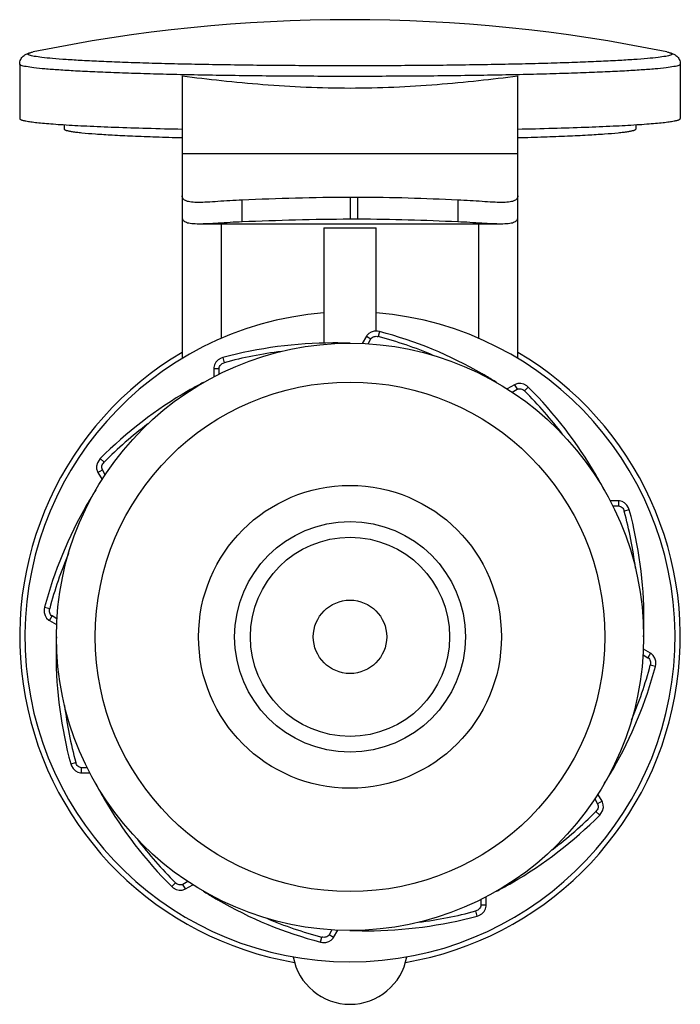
# Model space of a CAD drawing. Header units: millimetres. Extents: x 548.5 to 611.5, y 172.5 to 266.4.
import ezdxf

# ---------------------------------------------------------------- set-up
doc = ezdxf.new("R2010")
doc.units = ezdxf.units.MM
doc.header["$LTSCALE"] = 30.734
doc.layers.get('0').update_dxf_attribs({"linetype": 'CONTINUOUS'})

msp = doc.modelspace()

# ---------------------------------------------------------------- linework, layer by layer
at = {"color": 7, "linetype": 'Continuous'}
for p, q in [((549.783, 263.295), (549.784, 263.295)), ((610.236, 263.295), (610.237, 263.295)), ((548.51, 262.118), (548.51, 256.932)), ((611.51, 262.118), (611.51, 256.932)), ((564.01, 261.003), (564.01, 234.059)), ((596.01, 234.059), (596.01, 261.003)), ((552.76, 256.353), (552.76, 255.933)), ((607.26, 256.353), (607.26, 255.933)), ((564.01, 253.603), (596.01, 253.603)), ((569.724, 247.117), (569.724, 249.166)), ((580.01, 249.427), (580.01, 247.368)), ((580.744, 249.427), (580.01, 249.427)), ((580.744, 247.368), (580.744, 249.427)), ((590.295, 249.166), (590.295, 247.117)), ((580.01, 247.368), (580.744, 247.368)), ((565.599, 246.911), (594.421, 246.911)), ((567.76, 235.985), (567.76, 246.911)), ((577.51, 246.507), (577.51, 235.501)), ((577.51, 246.507), (582.51, 246.507)), ((582.51, 236.663), (582.51, 246.507)), ((592.26, 246.911), (592.26, 235.985)), ((581.569, 236.172), (581.171, 235.482)), ((581.569, 236.172), (582.002, 235.922)), ((581.732, 235.454), (582.002, 235.922)), ((582.83, 236.63), (582.703, 236.147)), ((567.891, 234.138), (568.022, 233.656)), ((567.027, 233.111), (567.027, 232.315)), ((567.027, 233.111), (567.527, 233.111)), ((567.527, 232.571), (567.527, 233.111)), ((595.693, 231.552), (595.003, 231.154)), ((595.475, 230.849), (595.943, 231.119)), ((595.693, 231.552), (595.943, 231.119)), ((597.014, 231.318), (596.661, 230.963)), ((556.199, 224.511), (556.554, 224.159)), ((555.965, 223.19), (556.398, 223.44)), ((555.965, 223.19), (556.363, 222.5)), ((556.668, 222.972), (556.398, 223.44)), ((605.614, 220.49), (604.817, 220.49)), ((605.074, 219.99), (605.614, 219.99)), ((605.614, 220.49), (605.614, 219.99)), ((606.641, 219.626), (606.159, 219.495)), ((550.887, 210.327), (551.371, 210.2)), ((551.345, 209.066), (551.595, 209.499)), ((552.063, 209.229), (551.595, 209.499)), ((551.345, 209.066), (552.035, 208.668)), ((607.957, 205.785), (608.425, 205.515)), ((608.675, 205.948), (607.985, 206.346)), ((608.675, 205.948), (608.425, 205.515)), ((609.133, 204.687), (608.649, 204.814)), ((553.379, 195.388), (553.861, 195.519)), ((554.406, 194.525), (554.406, 195.025)), ((554.946, 195.024), (554.406, 195.025)), ((554.406, 194.525), (555.202, 194.525)), ((603.352, 192.043), (603.622, 191.574)), ((604.055, 191.824), (603.622, 191.574)), ((604.055, 191.824), (603.657, 192.514)), ((603.821, 190.503), (603.466, 190.856)), ((564.545, 184.165), (564.077, 183.895)), ((563.006, 183.696), (563.358, 184.051)), ((564.327, 183.462), (564.077, 183.895)), ((564.327, 183.462), (565.017, 183.86)), ((592.492, 182.443), (592.492, 181.903)), ((592.992, 181.903), (592.992, 182.7)), ((592.129, 180.876), (591.998, 181.358)), ((592.992, 181.903), (592.492, 181.903)), ((578.288, 179.56), (578.018, 179.092)), ((578.451, 178.842), (578.849, 179.532)), ((577.19, 178.384), (577.317, 178.868)), ((578.451, 178.842), (578.018, 179.092))]:
    msp.add_line(p, q, dxfattribs=at)
for points in [[(582.83, 236.63), (582.643, 236.665), (582.326, 236.66), (582.037, 236.58), (581.795, 236.435), (581.613, 236.242), (581.569, 236.172)], [(567.891, 234.138), (567.711, 234.075), (567.439, 233.913), (567.229, 233.698), (567.092, 233.451), (567.031, 233.194), (567.027, 233.111)], [(597.014, 231.318), (596.869, 231.442), (596.592, 231.596), (596.302, 231.671), (596.019, 231.667), (595.766, 231.59), (595.693, 231.552)], [(556.199, 224.511), (556.075, 224.366), (555.921, 224.09), (555.846, 223.799), (555.85, 223.517), (555.927, 223.263), (555.965, 223.19)], [(606.641, 219.626), (606.578, 219.806), (606.415, 220.078), (606.201, 220.288), (605.954, 220.425), (605.697, 220.486), (605.614, 220.49)], [(550.887, 210.327), (550.852, 210.14), (550.857, 209.823), (550.937, 209.534), (551.082, 209.292), (551.275, 209.111), (551.345, 209.066)], [(609.133, 204.687), (609.168, 204.874), (609.163, 205.191), (609.083, 205.48), (608.937, 205.722), (608.745, 205.904), (608.675, 205.948)], [(553.379, 195.388), (553.442, 195.208), (553.604, 194.936), (553.819, 194.726), (554.066, 194.589), (554.323, 194.528), (554.406, 194.525)], [(603.821, 190.503), (603.945, 190.648), (604.099, 190.925), (604.174, 191.215), (604.169, 191.498), (604.093, 191.751), (604.055, 191.824)], [(563.006, 183.696), (563.151, 183.572), (563.427, 183.418), (563.718, 183.343), (564, 183.348), (564.254, 183.424), (564.327, 183.462)], [(592.129, 180.876), (592.309, 180.939), (592.581, 181.102), (592.791, 181.316), (592.928, 181.563), (592.989, 181.82), (592.992, 181.903)], [(577.19, 178.384), (577.377, 178.349), (577.694, 178.354), (577.983, 178.435), (578.225, 178.58), (578.406, 178.772), (578.451, 178.842)]]:
    msp.add_lwpolyline(points, dxfattribs=at)
for radius in [28, 24.303, 14.443, 11, 9.5, 3.5]:
    msp.add_circle((580.01, 207.507), radius, dxfattribs=at)
for centre, radius, start, end in [((580.01, 116.347), 150.024, 78.37681, 101.62319), ((580.01, 207.507), 31, 94.60133, 85.35818), ((572.619, 197.956), 39.499, 67.15029, 75.20947), ((572.619, 197.956), 39.999, 59.99994, 75.20944), ((578.385, 195.54), 39.999, 89.99994, 105.20944), ((578.384, 195.418), 40.121, 89.35194, 89.9985), ((578.385, 195.54), 39.999, 87.67128, 89.35141), ((580.01, 207.507), 31.5, 120.52648, 260.33067), ((578.385, 195.54), 39.499, 97.15002, 105.20947), ((580.01, 207.507), 31.5, 279.66933, 59.47352), ((572.557, 197.851), 40.121, 59.35194, 59.9985), ((572.619, 197.956), 39.999, 57.67131, 59.35141), ((584.646, 196.225), 40.121, 119.35186, 119.9985), ((584.586, 196.331), 39.999, 117.67151, 119.35133), ((568.834, 202.931), 39.999, 29.99994, 45.20944), ((584.586, 196.331), 39.999, 119.99994, 135.20944), ((568.834, 202.931), 39.499, 37.15002, 45.20947), ((584.586, 196.331), 39.499, 127.15002, 135.20947), ((568.728, 202.871), 40.121, 29.35188, 29.9985), ((568.834, 202.931), 39.999, 27.67228, 29.35135), ((589.561, 200.116), 39.999, 147.67128, 149.3514), ((589.561, 200.116), 39.999, 149.99994, 165.20944), ((589.666, 200.054), 40.121, 149.35193, 149.9985), ((568.043, 209.132), 39.499, 7.15002, 15.20947), ((568.043, 209.132), 39.999, 359.99994, 15.20944), ((589.561, 200.116), 39.499, 157.15002, 165.20947), ((568.043, 209.132), 39.999, 357.67127, 359.3515), ((567.921, 209.133), 40.121, 359.35203, 359.9985), ((591.977, 205.882), 39.999, 177.68594, 179.3515), ((592.099, 205.881), 40.121, 179.35203, 179.9985), ((591.977, 205.882), 39.999, 179.99994, 195.20944), ((570.459, 214.898), 39.499, 337.15002, 345.20947), ((570.459, 214.898), 39.999, 329.99994, 345.20944), ((591.977, 205.882), 39.499, 187.15068, 195.20947), ((570.459, 214.898), 39.999, 327.67128, 329.3514), ((570.354, 214.96), 40.121, 329.35193, 329.9985), ((591.186, 212.083), 39.999, 207.67235, 209.35135), ((591.292, 212.143), 40.121, 209.35188, 209.9985), ((591.186, 212.083), 39.999, 209.99994, 225.20944), ((575.434, 218.683), 39.499, 307.15002, 315.20947), ((575.434, 218.683), 39.999, 299.99994, 315.20944), ((591.186, 212.083), 39.499, 217.15002, 225.20947), ((587.401, 217.058), 39.999, 237.67137, 239.35141), ((575.434, 218.683), 39.999, 297.67152, 299.35133), ((575.374, 218.789), 40.121, 299.35186, 299.9985), ((587.463, 217.163), 40.121, 239.35194, 239.9985), ((587.401, 217.058), 39.999, 239.99994, 255.20944), ((581.635, 219.474), 39.499, 277.15002, 285.20947), ((587.401, 217.058), 39.499, 247.15002, 255.20947), ((581.635, 219.474), 39.999, 269.99994, 285.20944), ((581.635, 219.474), 39.999, 267.67127, 269.35141), ((581.636, 219.596), 40.121, 269.35194, 269.9985), ((580.01, 177.957), 5.5, 190.19751, 349.80249)]:
    msp.add_arc(centre, radius, start, end, dxfattribs=at)
for points, knots in [([(548.51, 262.118), (548.51, 262.275), (548.563, 262.505), (548.713, 262.746), (548.895, 262.954), (549.163, 263.12), (549.493, 263.23), (549.687, 263.275), (549.783, 263.295)], [0, 0, 0, 0, 0.248531, 0.356734, 0.448909, 0.685036, 0.843628, 1, 1, 1, 1]), ([(549.305, 263.097), (549.305, 263.116), (549.331, 263.147), (549.376, 263.174), (549.455, 263.211), (549.592, 263.253), (549.713, 263.28), (549.783, 263.295)], [0, 0, 0, 0, 0.108964, 0.193272, 0.302009, 0.597384, 1, 1, 1, 1]), ([(610.715, 263.097), (610.715, 263.075), (610.681, 263.04), (610.627, 263.011), (610.529, 262.97), (610.36, 262.923), (609.969, 262.843), (609.3, 262.754), (608.287, 262.653), (607.003, 262.556), (605.458, 262.463), (603.669, 262.376), (601.652, 262.295), (599.426, 262.222), (597.014, 262.156), (594.438, 262.1), (590.748, 262.036), (585.923, 261.984), (580.01, 261.963), (574.096, 261.984), (569.272, 262.036), (565.582, 262.1), (563.006, 262.156), (560.593, 262.222), (558.368, 262.295), (556.351, 262.376), (554.561, 262.463), (553.017, 262.556), (551.732, 262.653), (550.72, 262.754), (550.051, 262.843), (549.66, 262.923), (549.491, 262.97), (549.392, 263.011), (549.338, 263.04), (549.305, 263.075), (549.305, 263.097)], [0, 0, 0, 0, 0.00108, 0.001954, 0.003096, 0.006221, 0.010498, 0.022515, 0.039087, 0.060072, 0.085276, 0.114462, 0.147351, 0.183629, 0.222948, 0.26493, 0.309173, 0.40272, 0.5, 0.59728, 0.690827, 0.73507, 0.777052, 0.816371, 0.852649, 0.885538, 0.914724, 0.939928, 0.960913, 0.977485, 0.989502, 0.993779, 0.996904, 0.998046, 0.99892, 1, 1, 1, 1]), ([(610.236, 263.295), (610.333, 263.275), (610.527, 263.23), (610.857, 263.12), (611.125, 262.954), (611.307, 262.746), (611.457, 262.505), (611.51, 262.275), (611.51, 262.118)], [0, 0, 0, 0, 0.156364, 0.314958, 0.551089, 0.643283, 0.751484, 1, 1, 1, 1]), ([(610.237, 263.295), (610.307, 263.28), (610.428, 263.253), (610.565, 263.211), (610.644, 263.174), (610.689, 263.147), (610.715, 263.116), (610.715, 263.097)], [0, 0, 0, 0, 0.402613, 0.697986, 0.806723, 0.891032, 1, 1, 1, 1]), ([(611.51, 262.118), (611.51, 262.096), (611.476, 262.061), (611.42, 262.03), (611.319, 261.988), (611.146, 261.941), (610.745, 261.859), (610.059, 261.767), (609.02, 261.663), (607.702, 261.564), (606.118, 261.468), (604.282, 261.379), (602.213, 261.296), (599.929, 261.221), (597.454, 261.154), (594.811, 261.096), (591.026, 261.031), (586.077, 260.977), (580.01, 260.955), (573.943, 260.977), (568.993, 261.031), (565.208, 261.096), (562.565, 261.154), (560.09, 261.221), (557.807, 261.296), (555.738, 261.379), (553.902, 261.468), (552.318, 261.564), (551, 261.663), (549.961, 261.767), (549.275, 261.859), (548.874, 261.941), (548.7, 261.988), (548.599, 262.03), (548.544, 262.061), (548.51, 262.096), (548.51, 262.118)], [0, 0, 0, 0, 0.00108, 0.001954, 0.003096, 0.006221, 0.010498, 0.022515, 0.039087, 0.060072, 0.085276, 0.114462, 0.147351, 0.183629, 0.222948, 0.26493, 0.309173, 0.40272, 0.5, 0.59728, 0.690827, 0.73507, 0.777052, 0.816371, 0.852649, 0.885538, 0.914724, 0.939928, 0.960913, 0.977485, 0.989502, 0.993779, 0.996904, 0.998046, 0.99892, 1, 1, 1, 1]), ([(564.01, 261.003), (565.255, 260.854), (567.818, 260.553), (571.753, 260.174), (575.842, 259.917), (580.01, 259.825), (584.178, 259.917), (588.267, 260.174), (592.202, 260.553), (594.764, 260.854), (596.01, 261.003)], [0, 0, 0, 0, 0.117234, 0.241089, 0.369413, 0.5, 0.630587, 0.758912, 0.882766, 1, 1, 1, 1]), ([(548.51, 256.932), (548.51, 256.919), (548.529, 256.886), (548.584, 256.851), (548.668, 256.814), (548.784, 256.779), (548.933, 256.742), (549.196, 256.69), (549.606, 256.627), (550.194, 256.557), (550.907, 256.488), (551.742, 256.42), (553.089, 256.328), (555.049, 256.222), (557.708, 256.111), (560.742, 256.014), (562.884, 255.961), (564.01, 255.937)], [0, 0, 0, 0, 0.002629, 0.006622, 0.012448, 0.020249, 0.030078, 0.04195, 0.07183, 0.109841, 0.15585, 0.209686, 0.271129, 0.415807, 0.58749, 0.783314, 1, 1, 1, 1]), ([(596.01, 255.937), (597.135, 255.961), (599.278, 256.014), (602.312, 256.111), (604.97, 256.222), (606.93, 256.328), (608.278, 256.42), (609.113, 256.488), (609.826, 256.557), (610.414, 256.627), (610.824, 256.69), (611.086, 256.742), (611.235, 256.779), (611.352, 256.814), (611.436, 256.851), (611.491, 256.886), (611.51, 256.919), (611.51, 256.932)], [0, 0, 0, 0, 0.216686, 0.41251, 0.584193, 0.728871, 0.790314, 0.84415, 0.890159, 0.92817, 0.95805, 0.969922, 0.979751, 0.987552, 0.993378, 0.997371, 1, 1, 1, 1]), ([(552.76, 255.933), (552.76, 255.908), (552.805, 255.872), (552.871, 255.841), (552.956, 255.812), (553.061, 255.784), (553.249, 255.742), (553.541, 255.693), (553.96, 255.637), (554.698, 255.558), (555.835, 255.467), (557.448, 255.368), (559.372, 255.276), (561.582, 255.193), (563.147, 255.146), (563.973, 255.124)], [0, 0, 0, 0, 0.006681, 0.012515, 0.020264, 0.029993, 0.041728, 0.071233, 0.108757, 0.154218, 0.268343, 0.412127, 0.583625, 0.780486, 1, 1, 1, 1]), ([(596.046, 255.124), (596.872, 255.146), (598.438, 255.193), (600.647, 255.276), (602.572, 255.368), (604.184, 255.467), (605.322, 255.558), (606.059, 255.637), (606.479, 255.693), (606.771, 255.742), (606.958, 255.784), (607.064, 255.812), (607.148, 255.841), (607.214, 255.872), (607.26, 255.908), (607.26, 255.933)], [0, 0, 0, 0, 0.219513, 0.416372, 0.58787, 0.731655, 0.845781, 0.891242, 0.928767, 0.958272, 0.970007, 0.979736, 0.987485, 0.993319, 1, 1, 1, 1]), ([(565.543, 248.942), (565.322, 248.942), (565.012, 248.95), (564.63, 249.008), (564.409, 249.07), (564.233, 249.155), (564.104, 249.267), (564.026, 249.409), (564.01, 249.514), (564.01, 249.567)], [0, 0, 0, 0, 0.363268, 0.510228, 0.634719, 0.739296, 0.829177, 0.912776, 1, 1, 1, 1]), ([(569.724, 249.166), (568.946, 249.132), (567.836, 249.057), (566.443, 248.966), (565.826, 248.942), (565.543, 248.942)], [0, 0, 0, 0, 0.558151, 0.79693, 1, 1, 1, 1]), ([(580.01, 249.427), (578.281, 249.423), (574.851, 249.363), (571.423, 249.232), (569.724, 249.166)], [0, 0, 0, 0, 0.5042, 1, 1, 1, 1]), ([(590.295, 249.166), (588.721, 249.237), (585.539, 249.37), (582.354, 249.424), (580.744, 249.427)], [0, 0, 0, 0, 0.494704, 1, 1, 1, 1]), ([(594.477, 248.942), (594.193, 248.942), (593.577, 248.966), (592.184, 249.057), (591.073, 249.132), (590.295, 249.166)], [0, 0, 0, 0, 0.203066, 0.441847, 1, 1, 1, 1]), ([(596.01, 249.567), (596.009, 249.514), (595.994, 249.409), (595.916, 249.267), (595.786, 249.155), (595.611, 249.07), (595.39, 249.008), (595.008, 248.95), (594.697, 248.942), (594.477, 248.942)], [0, 0, 0, 0, 0.08722, 0.170829, 0.260722, 0.365309, 0.489791, 0.63675, 1, 1, 1, 1]), ([(564.01, 247.506), (564.011, 247.455), (564.027, 247.355), (564.109, 247.22), (564.244, 247.114), (564.426, 247.034), (564.654, 246.975), (565.049, 246.919), (565.37, 246.911), (565.599, 246.911)], [0, 0, 0, 0, 0.081279, 0.161119, 0.249651, 0.354756, 0.480977, 0.630422, 1, 1, 1, 1]), ([(565.599, 246.911), (565.88, 246.911), (566.491, 246.932), (567.865, 247.016), (568.959, 247.085), (569.724, 247.117)], [0, 0, 0, 0, 0.204554, 0.443691, 1, 1, 1, 1]), ([(569.724, 247.117), (571.423, 247.18), (574.851, 247.306), (578.281, 247.364), (580.01, 247.368)], [0, 0, 0, 0, 0.4958, 1, 1, 1, 1]), ([(580.744, 247.368), (582.354, 247.365), (585.539, 247.312), (588.721, 247.184), (590.295, 247.117)], [0, 0, 0, 0, 0.505296, 1, 1, 1, 1]), ([(590.295, 247.117), (591.061, 247.085), (592.154, 247.016), (593.529, 246.932), (594.14, 246.911), (594.421, 246.911)], [0, 0, 0, 0, 0.556336, 0.795461, 1, 1, 1, 1]), ([(594.421, 246.911), (594.649, 246.911), (594.971, 246.919), (595.366, 246.975), (595.594, 247.034), (595.776, 247.114), (595.911, 247.22), (595.993, 247.355), (596.009, 247.455), (596.01, 247.506)], [0, 0, 0, 0, 0.369592, 0.519031, 0.645258, 0.750355, 0.838881, 0.918715, 1, 1, 1, 1]), ([(582.002, 235.922), (582.033, 235.976), (582.124, 236.071), (582.302, 236.155), (582.502, 236.182), (582.637, 236.164), (582.702, 236.147)], [0, 0, 0, 0, 0.237432, 0.485433, 0.740522, 1, 1, 1, 1]), ([(567.527, 233.111), (567.527, 233.173), (567.559, 233.301), (567.671, 233.463), (567.831, 233.586), (567.957, 233.638), (568.022, 233.656)], [0, 0, 0, 0, 0.237433, 0.485433, 0.740522, 1, 1, 1, 1]), ([(595.943, 231.119), (595.996, 231.15), (596.122, 231.187), (596.319, 231.171), (596.505, 231.094), (596.613, 231.011), (596.661, 230.963)], [0, 0, 0, 0, 0.237432, 0.485433, 0.740522, 1, 1, 1, 1]), ([(556.398, 223.44), (556.367, 223.494), (556.33, 223.62), (556.346, 223.816), (556.423, 224.003), (556.506, 224.111), (556.554, 224.159)], [0, 0, 0, 0, 0.237433, 0.485433, 0.740522, 1, 1, 1, 1]), ([(605.614, 219.99), (605.676, 219.99), (605.804, 219.958), (605.966, 219.846), (606.089, 219.686), (606.141, 219.56), (606.159, 219.495)], [0, 0, 0, 0, 0.237433, 0.485433, 0.740522, 1, 1, 1, 1]), ([(551.595, 209.499), (551.541, 209.53), (551.446, 209.621), (551.362, 209.799), (551.335, 209.999), (551.353, 210.134), (551.37, 210.2)], [0, 0, 0, 0, 0.237433, 0.485433, 0.740522, 1, 1, 1, 1]), ([(608.425, 205.515), (608.479, 205.484), (608.574, 205.393), (608.658, 205.215), (608.685, 205.015), (608.667, 204.88), (608.649, 204.815)], [0, 0, 0, 0, 0.237432, 0.485433, 0.740522, 1, 1, 1, 1]), ([(554.406, 195.025), (554.344, 195.025), (554.216, 195.056), (554.054, 195.168), (553.931, 195.328), (553.879, 195.454), (553.861, 195.519)], [0, 0, 0, 0, 0.237433, 0.485433, 0.740522, 1, 1, 1, 1]), ([(603.622, 191.574), (603.653, 191.521), (603.69, 191.395), (603.674, 191.198), (603.597, 191.012), (603.514, 190.904), (603.466, 190.856)], [0, 0, 0, 0, 0.237432, 0.485433, 0.740522, 1, 1, 1, 1]), ([(564.077, 183.895), (564.023, 183.864), (563.897, 183.827), (563.701, 183.843), (563.514, 183.92), (563.406, 184.003), (563.358, 184.051)], [0, 0, 0, 0, 0.237432, 0.485433, 0.740522, 1, 1, 1, 1]), ([(592.492, 181.903), (592.492, 181.841), (592.461, 181.713), (592.349, 181.551), (592.189, 181.428), (592.063, 181.376), (591.998, 181.358)], [0, 0, 0, 0, 0.237433, 0.485433, 0.740522, 1, 1, 1, 1]), ([(578.018, 179.092), (577.987, 179.038), (577.896, 178.943), (577.718, 178.859), (577.518, 178.832), (577.383, 178.85), (577.317, 178.868)], [0, 0, 0, 0, 0.237432, 0.485433, 0.740522, 1, 1, 1, 1])]:
    msp.add_open_spline(points, degree=3, knots=knots, dxfattribs=at)

doc.saveas('drawing.dxf')
